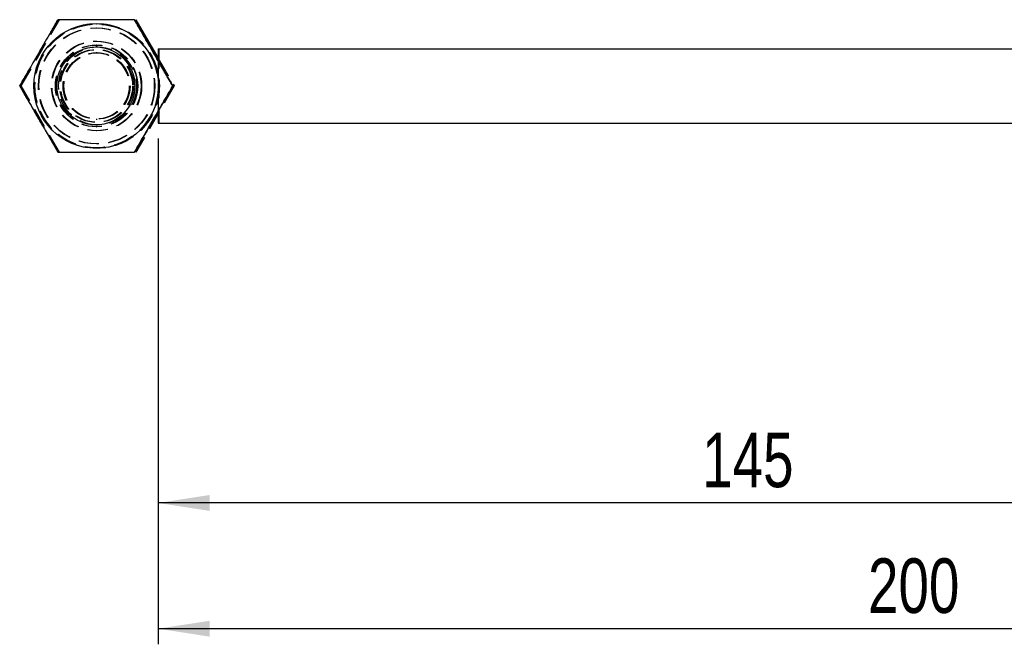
# Model space of a CAD drawing. Extents: x 81 to 742, y 47 to 575.
# Tile 1 of 21: x 182 to 308, y 47 to 127. Entities that reach past the tile are written whole.
import ezdxf

# ---------------------------------------------------------------- set-up
doc = ezdxf.new("R2010")
doc.units = 0
doc.header["$LTSCALE"] = 2
doc.linetypes.add('HIDDEN', pattern=[1.905, 1.27, -0.635])
doc.layers.get('0').update_dxf_attribs({"linetype": 'CONTINUOUS'})
doc.styles.add('SLDTEXTSTYLE0', font='TXT', dxfattribs={"width": 0.75})
doc.dimstyles.new('SLDDIMSTYLE0', dxfattribs={"dimtxt": 7, "dimasz": 6.604, "dimexe": 0, "dimexo": 0.0625, "dimgap": 1.75, "dimtad": 1, "dimdec": 0, "dimrnd": 1e-09, "dimzin": 12, "dimtxsty": 'SLDTEXTSTYLE0', "dimsah": 1, "dimcen": 0.09, "dimazin": 3, "dimtfac": 1, "dimtdec": 0, "dimtofl": 0, "dimtmove": 0, "dimatfit": 3, "dimtolj": 1, "dimtzin": 12})

# ---------------------------------------------------------------- blocks, each defined once
blk = doc.blocks.new('_D_5')
at = {"color": 179, "linetype": 'CONTINUOUS'}
for p, q in [((199.42, 112.19), (199.42, 63.45)), ((344.45, 90.45), (344.45, 63.45)), ((344.45, 65.45), (199.42, 65.45))]:
    blk.add_line(p, q, dxfattribs=at)
for points in [[(199.42, 65.45), (206.02, 64.43), (206.02, 66.47)], [(344.45, 65.45), (337.85, 66.47), (337.85, 64.43)]]:
    blk.add_solid(points, dxfattribs=at)
at = {"color": 179, "linetype": 'CONTINUOUS', "insert": (269.23, 74.47, -50.05), "char_height": 7, "attachment_point": 1, "style": 'SLDTEXTSTYLE0'}
blk.add_mtext('145', dxfattribs=at)
blk = doc.blocks.new('_D_7')
at = {"color": 179, "linetype": 'CONTINUOUS'}
for p, q in [((199.42, 112.19), (199.42, 47.32)), ((399.45, 90.45), (399.45, 47.32)), ((399.45, 49.32), (199.42, 49.32))]:
    blk.add_line(p, q, dxfattribs=at)
for points in [[(199.42, 49.32), (206.02, 48.3), (206.02, 50.33)], [(399.45, 49.32), (392.85, 50.33), (392.85, 48.3)]]:
    blk.add_solid(points, dxfattribs=at)
at = {"color": 179, "linetype": 'CONTINUOUS', "insert": (290.51, 58.34, -50.05), "char_height": 7, "attachment_point": 1, "style": 'SLDTEXTSTYLE0'}
blk.add_mtext('200', dxfattribs=at)

msp = doc.modelspace()

# ---------------------------------------------------------------- linework, layer by layer
at = {"color": 7, "linetype": 'HIDDEN'}
for p, q in [((181.81865, 118.950186), (186.726094, 127.450187)), ((181.838155, 118.950186), (186.745614, 127.450187)), ((191.546679, 126.887687), (191.485703, 126.887687)), ((191.633553, 123.950186), (191.45979, 123.950186)), ((191.546679, 124.200186), (191.485703, 124.200186)), ((191.483274, 123.200187), (191.460699, 123.200187)), ((191.571683, 123.200187), (191.549108, 123.200187)), ((199.48718, 123.712686), (199.48718, 114.187686)), ((199.420125, 122.497195), (201.467976, 118.950186)), ((199.420125, 122.463402), (201.448471, 118.950186)), ((199.420125, 122.202033), (199.420125, 115.697771)), ((181.648076, 118.950186), (181.666077, 118.950186)), ((181.736485, 118.950186), (181.754485, 118.950186)), ((186.726094, 110.450186), (181.81865, 118.950186)), ((181.838155, 118.950186), (181.81865, 118.950186)), ((186.745614, 110.450186), (181.838155, 118.950186)), ((201.448471, 118.950186), (196.541012, 110.450186)), ((201.467976, 118.950186), (196.560517, 110.450186)), ((201.366306, 118.950186), (201.384306, 118.950186)), ((201.467976, 118.950186), (201.448471, 118.950186)), ((191.45979, 113.950186), (191.633553, 113.950186)), ((191.460699, 114.700186), (191.483274, 114.700186)), ((191.549108, 114.700186), (191.571683, 114.700186)), ((191.485703, 113.700186), (191.546679, 113.700186)), ((191.485703, 111.012686), (191.546679, 111.012686))]:
    msp.add_line(p, q, dxfattribs=at)
at = {"color": 7, "linetype": 'CONTINUOUS'}
for p, q in [((196.541012, 127.450187), (199.420125, 122.463402)), ((196.560517, 127.450187), (199.420125, 122.497195)), ((191.45979, 123.950186), (191.420153, 123.950186)), ((199.420125, 123.712686), (199.420125, 122.202033)), ((199.420125, 123.712686), (322.842855, 123.712686)), ((201.277897, 118.950186), (201.295898, 118.950186)), ((199.420125, 115.697771), (199.420125, 114.187686)), ((191.420153, 113.950186), (191.45979, 113.950186)), ((199.420125, 114.187686), (322.846353, 114.187686))]:
    msp.add_line(p, q, dxfattribs=at)
for centre, radius in [((191.459822, 118.950218), 7.999978), ((191.420184, 118.950215), 4.999988)]:
    msp.add_circle(centre, radius, dxfattribs=at)
at = {"color": 7, "linetype": 'HIDDEN'}
for centre, radius in [((191.484175, 118.950204), 7.999977), ((191.4857, 118.95016), 7.937474), ((191.548231, 118.950218), 7.999978), ((191.572583, 118.950204), 7.999977), ((191.546683, 118.950166), 7.93748), ((191.484179, 118.950162), 7.437476), ((191.548188, 118.950164), 7.437478), ((191.484169, 118.950169), 5.749983), ((191.548198, 118.950163), 5.749977), ((191.485711, 118.950168), 5.249982), ((191.546671, 118.950172), 5.249986), ((191.633558, 118.950202), 4.999992), ((191.459765, 118.950163), 4.673249), ((191.484156, 118.950166), 4.673253), ((191.548174, 118.950163), 4.673249), ((191.572592, 118.950183), 4.673246), ((191.460715, 118.950203), 4.249991), ((191.483271, 118.950174), 4.249989), ((191.549123, 118.950203), 4.249991), ((191.571682, 118.95017), 4.249984)]:
    msp.add_circle(centre, radius, dxfattribs=at)
at = {"color": 7, "linetype": 'CONTINUOUS'}
for points, knots in [([(186.555535, 127.450187), (186.128935, 126.712446), (185.266483, 125.220966), (183.990147, 123.011148), (182.771264, 120.898702), (182.024752, 119.603648), (181.648076, 118.950186)], [0, 0, 0, 0, 0.2646048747, 0.5349478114, 0.7653430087, 1, 1, 1, 1]), ([(196.370438, 127.450187), (195.517905, 127.450187), (193.794351, 127.450187), (191.242185, 127.450187), (188.803684, 127.450187), (187.30948, 127.450187), (186.555535, 127.450187)], [0, 0, 0, 0, 0.2646049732, 0.5349478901, 0.7653441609, 1, 1, 1, 1]), ([(201.277897, 118.950186), (200.974109, 119.475519), (200.363712, 120.531061), (199.323154, 122.331797), (198.156469, 124.352612), (197.138105, 126.118311), (196.548211, 127.141757), (196.370438, 127.450187)], [0, 0, 0, 0, 0.1889640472, 0.3796824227, 0.6308199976, 0.8887425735, 1, 1, 1, 1]), ([(196.388439, 127.450187), (196.566812, 127.141753), (197.148389, 126.136121), (198.168276, 124.371461), (199.332143, 122.35565), (200.381511, 120.536522), (200.989988, 119.480898), (201.295898, 118.950186)], [0, 0, 0, 0, 0.1112581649, 0.3627510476, 0.6203154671, 0.8091147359, 1, 1, 1, 1]), ([(181.648076, 118.950186), (181.825851, 118.641752), (182.40548, 117.636117), (183.423232, 115.871463), (184.587018, 113.855652), (185.638172, 112.036518), (186.248629, 110.980897), (186.555535, 110.450186)], [0, 0, 0, 0, 0.1112578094, 0.3627508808, 0.6203152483, 0.8091142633, 1, 1, 1, 1]), ([(196.370438, 110.450186), (196.795702, 111.187926), (197.655452, 112.679405), (198.930798, 114.889223), (200.151124, 117.001673), (200.900018, 118.296725), (201.277897, 118.950186)], [0, 0, 0, 0, 0.2646049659, 0.5349477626, 0.765342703, 1, 1, 1, 1]), ([(201.295898, 118.950186), (200.870633, 118.212446), (200.010882, 116.720968), (198.735543, 114.511144), (197.515192, 112.398707), (196.76631, 111.103648), (196.388439, 110.450186)], [0, 0, 0, 0, 0.2646049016, 0.5349477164, 0.7653434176, 1, 1, 1, 1]), ([(186.555535, 110.450186), (187.406732, 110.450186), (189.127582, 110.450186), (191.678758, 110.450186), (194.118709, 110.450186), (195.615291, 110.450186), (196.370438, 110.450186)], [0, 0, 0, 0, 0.2646051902, 0.534947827, 0.7653435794, 1, 1, 1, 1])]:
    msp.add_open_spline(points, degree=3, knots=knots, dxfattribs=at)
at = {"color": 7, "linetype": 'HIDDEN'}
for points, knots in [([(181.666077, 118.950186), (182.092677, 119.687927), (182.955128, 121.179406), (184.231465, 123.389224), (185.450348, 125.501671), (186.196859, 126.796725), (186.573536, 127.450187)], [0, 0, 0, 0, 0.264604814, 0.5349477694, 0.7653429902, 1, 1, 1, 1]), ([(186.573536, 110.450186), (186.270723, 110.975517), (185.662289, 112.031052), (184.623546, 113.831806), (183.456792, 115.852606), (182.436326, 117.618315), (181.844448, 118.641757), (181.666077, 118.950186)], [0, 0, 0, 0, 0.18896474, 0.379682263, 0.6308201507, 0.8887423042, 1, 1, 1, 1])]:
    msp.add_open_spline(points, degree=3, knots=knots, dxfattribs=at)

# ---------------------------------------------------------------- dimensions: what is measured, and where the dimension line sits
at = {"color": 179, "linetype": 'CONTINUOUS'}
dim = msp.add_linear_dim(base=(199.420117, 65.450186), p1=(344.452773, 92.450186), p2=(199.420117, 114.187686), dimstyle='SLDDIMSTYLE0', dxfattribs=at)
dim.commit()
dim.dimension.update_dxf_attribs({"geometry": '_D_5', "text_midpoint": (279.827674, 65.450186), "dimtype": 160})
dim = msp.add_linear_dim(base=(199.420117, 49.315291), p1=(399.452773, 92.450186), p2=(199.420117, 114.187686), angle=0, dimstyle='SLDDIMSTYLE0', dxfattribs=at)
dim.commit()
dim.dimension.update_dxf_attribs({"geometry": '_D_7', "text_midpoint": (301.112436, 49.315291), "dimtype": 160})

doc.saveas('drawing.dxf')
